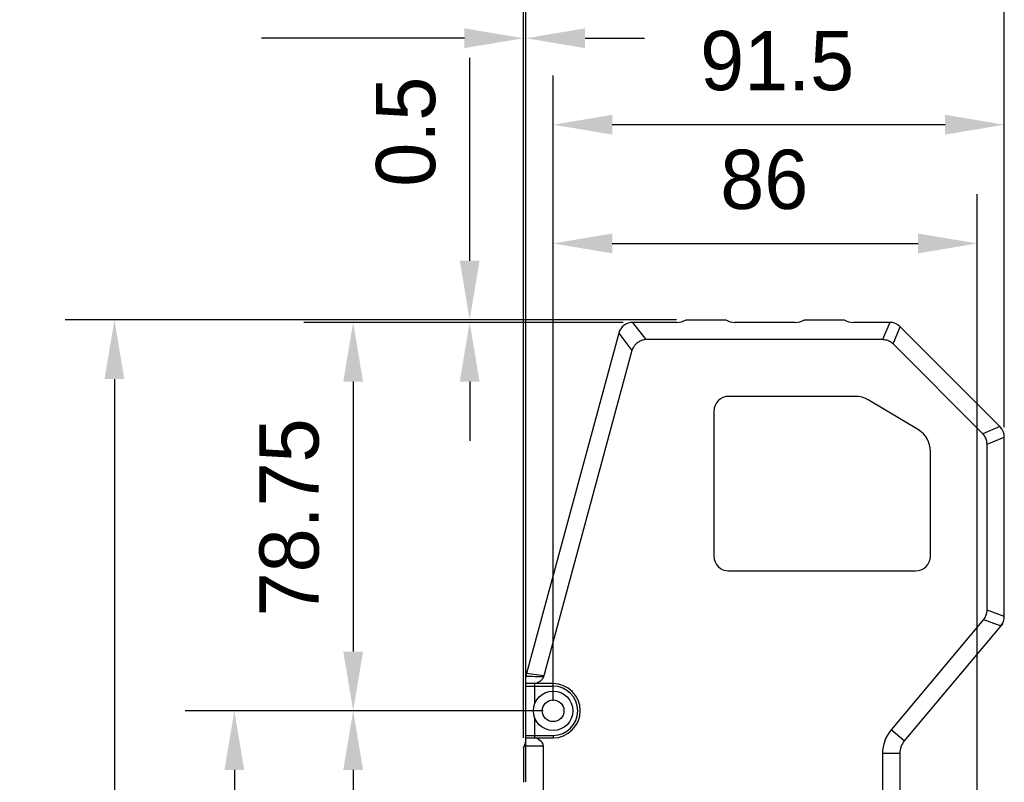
# Model space of a CAD drawing. Header units: millimetres. Extents: x 0 to 240, y 0 to 169.
# Tile 16 of 27: x 46 to 96, y 93 to 132. Entities that reach past the tile are written whole.
import ezdxf

# ---------------------------------------------------------------- set-up
doc = ezdxf.new("R2010")
doc.units = ezdxf.units.MM
doc.header["$LTSCALE"] = 32.67
doc.header["$PDMODE"] = 3
doc.header["$PDSIZE"] = 8
doc.layers.get('0').update_dxf_attribs({"linetype": 'CONTINUOUS'})
doc.layers.get('Defpoints').update_dxf_attribs({"linetype": 'CONTINUOUS'})
doc.layers.add('00_COMPONENTS', color=7, linetype='CONTINUOUS')
doc.layers.add('51__DRAFT_DIMS', color=7, linetype='CONTINUOUS')
doc.styles.get("Standard").update_dxf_attribs({"font": '兰亭黑 GBK.TTF'})
doc.dimstyles.new('DIMSTYLE_1', dxfattribs={"dimtxt": 3, "dimasz": 3, "dimexe": 2.5, "dimexo": 0.5, "dimgap": 0.75, "dimtad": 1, "dimlfac": 4, "dimdsep": 46, "dimtxsty": 'STANDARD', "dimblk": '_FILLED', "dimblk1": '_FILLED', "dimblk2": '_FILLED', "dimcen": 0.09, "dimclrt": 3, "dimazin": 2, "dimtp": 0.3, "dimtm": 0.3, "dimtfac": 1, "dimtofl": 0, "dimtmove": 0, "dimatfit": 3, "dimldrblk": '_FILLED', "dimfxl": 1, "dimtolj": 1, "dimarcsym": 0})
doc.dimstyles.new('DIMSTYLE_4', dxfattribs={"dimtxt": 3, "dimasz": 3, "dimexe": 2.5, "dimexo": 0.5, "dimgap": 0.75, "dimtad": 1, "dimlfac": 4, "dimdsep": 46, "dimtxsty": 'STANDARD', "dimblk": '_FILLED', "dimblk1": '_FILLED', "dimblk2": '_FILLED', "dimcen": 0.09, "dimclrt": 3, "dimazin": 2, "dimtp": 0.1, "dimtm": 0.1, "dimtfac": 1, "dimtofl": 0, "dimtmove": 0, "dimatfit": 3, "dimldrblk": '_FILLED', "dimfxl": 1, "dimtolj": 1, "dimarcsym": 0})
doc.dimstyles.new('DIMSTYLE_5', dxfattribs={"dimtxt": 3, "dimasz": 3, "dimexe": 2.5, "dimexo": 0.5, "dimgap": 0.75, "dimtad": 1, "dimlfac": 4, "dimdsep": 46, "dimtxsty": 'STANDARD', "dimblk": '_FILLED', "dimblk1": '_FILLED', "dimblk2": '_FILLED', "dimcen": 0.09, "dimclrt": 3, "dimazin": 2, "dimtp": 0.5, "dimtm": 0.5, "dimtfac": 1, "dimtofl": 0, "dimtmove": 0, "dimatfit": 3, "dimldrblk": '_FILLED', "dimfxl": 1, "dimtolj": 1, "dimarcsym": 0})

# ---------------------------------------------------------------- blocks, each defined once
blk = doc.blocks.new('_FILLED')
at = {"color": 0, "linetype": 'ByBlock'}
blk.add_solid([(0, 0), (-1, 0.167), (-1, -0.167)], dxfattribs=at)
blk = doc.blocks.new('*D14')
at = {"layer": '51__DRAFT_DIMS', "color": 0, "lineweight": -2}
for p, q in [((72.167, 96.646), (60.031, 96.646)), ((62.531, 93.646), (62.531, 74.646)), ((72.167, 71.646), (60.031, 71.646))]:
    blk.add_line(p, q, dxfattribs=at)
at = {"layer": 'Defpoints', "color": 0}
for p in [(72.667, 96.646), (62.531, 71.646), (72.667, 71.646)]:
    blk.add_point(p, dxfattribs=at)
at = {"layer": '51__DRAFT_DIMS', "color": 0, "linetype": 'ByBlock', "lineweight": -2, "xscale": 3, "yscale": 3, "zscale": 3}
for p, rotation in [((62.531, 96.646), 89.99999999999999), ((62.531, 71.646), 270)]:
    blk.add_blockref('_FILLED', p, dxfattribs=dict(at, rotation=rotation))
at = {"layer": '51__DRAFT_DIMS', "color": 3, "insert": (57.781, 84.257), "char_height": 3, "attachment_point": 2, "rotation": 90, "line_spacing_factor": 0.9}
blk.add_mtext('\\A1;100', dxfattribs=at)
blk = doc.blocks.new('*D15')
at = {"layer": '51__DRAFT_DIMS', "color": 0, "lineweight": -2}
for p, q in [((76.215, 116.333), (60.031, 116.333)), ((62.531, 113.333), (62.531, 99.646)), ((72.167, 96.646), (60.031, 96.646))]:
    blk.add_line(p, q, dxfattribs=at)
at = {"layer": 'Defpoints', "color": 0}
for p in [(76.715, 116.333), (62.531, 96.646), (72.667, 96.646)]:
    blk.add_point(p, dxfattribs=at)
at = {"layer": '51__DRAFT_DIMS', "color": 0, "linetype": 'ByBlock', "lineweight": -2, "xscale": 3, "yscale": 3, "zscale": 3}
for p, rotation in [((62.531, 116.333), 90), ((62.531, 96.646), 270)]:
    blk.add_blockref('_FILLED', p, dxfattribs=dict(at, rotation=rotation))
at = {"layer": '51__DRAFT_DIMS', "color": 3, "insert": (57.781, 106.449), "char_height": 3, "attachment_point": 2, "rotation": 90, "line_spacing_factor": 0.9}
blk.add_mtext('\\A1;78.75', dxfattribs=at)
blk = doc.blocks.new('*D16')
at = {"layer": '51__DRAFT_DIMS', "color": 0, "lineweight": -2}
for p, q in [((68.437, 119.458), (68.437, 129.738)), ((78.917, 116.458), (65.937, 116.458)), ((76.215, 116.333), (65.937, 116.333)), ((68.437, 113.333), (68.437, 110.333))]:
    blk.add_line(p, q, dxfattribs=at)
at = {"layer": 'Defpoints', "color": 0}
for p in [(68.437, 116.333), (76.715, 116.333), (79.417, 116.458)]:
    blk.add_point(p, dxfattribs=at)
at = {"layer": '51__DRAFT_DIMS', "color": 0, "linetype": 'ByBlock', "lineweight": -2, "xscale": 3, "yscale": 3, "zscale": 3}
for p, rotation in [((68.437, 116.458), 270), ((68.437, 116.333), 90)]:
    blk.add_blockref('_FILLED', p, dxfattribs=dict(at, rotation=rotation))
at = {"layer": '51__DRAFT_DIMS', "color": 3, "insert": (63.687, 123.208), "char_height": 3, "attachment_point": 1, "rotation": 90, "line_spacing_factor": 0.9}
blk.add_mtext('\\A1;0.5', dxfattribs=at)
blk = doc.blocks.new('*D17')
at = {"layer": '51__DRAFT_DIMS', "color": 0, "lineweight": -2}
for p, q in [((72.167, 96.646), (54.007, 96.646)), ((56.507, 93.646), (56.507, 61.028)), ((93.667, 58.028), (54.007, 58.028))]:
    blk.add_line(p, q, dxfattribs=at)
at = {"layer": 'Defpoints', "color": 0}
for p in [(72.667, 96.646), (56.507, 58.028), (94.167, 58.028)]:
    blk.add_point(p, dxfattribs=at)
at = {"layer": '51__DRAFT_DIMS', "color": 0, "linetype": 'ByBlock', "lineweight": -2, "xscale": 3, "yscale": 3, "zscale": 3}
for p, rotation in [((56.507, 96.646), 89.99999999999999), ((56.507, 58.028), 270)]:
    blk.add_blockref('_FILLED', p, dxfattribs=dict(at, rotation=rotation))
at = {"layer": '51__DRAFT_DIMS', "color": 3, "insert": (51.757, 77.422), "char_height": 3, "attachment_point": 2, "rotation": 90, "line_spacing_factor": 0.9}
blk.add_mtext('\\A1;154.47', dxfattribs=at)
blk = doc.blocks.new('*D18')
at = {"layer": '51__DRAFT_DIMS', "color": 0, "lineweight": -2}
for p, q in [((72.667, 97.146), (72.667, 128.852)), ((95.542, 111.023), (95.542, 128.852)), ((92.542, 126.352), (75.667, 126.352))]:
    blk.add_line(p, q, dxfattribs=at)
at = {"layer": 'Defpoints', "color": 0}
for p in [(72.667, 126.352), (95.542, 110.523), (72.667, 96.646)]:
    blk.add_point(p, dxfattribs=at)
at = {"layer": '51__DRAFT_DIMS', "color": 0, "linetype": 'ByBlock', "lineweight": -2, "xscale": 3, "yscale": 3, "zscale": 3, "rotation": 180}
blk.add_blockref('_FILLED', (72.667, 126.352), dxfattribs=at)
at = {"layer": '51__DRAFT_DIMS', "color": 0, "linetype": 'ByBlock', "lineweight": -2, "xscale": 3, "yscale": 3, "zscale": 3}
blk.add_blockref('_FILLED', (95.542, 126.352), dxfattribs=at)
at = {"layer": '51__DRAFT_DIMS', "color": 3, "insert": (84.025, 131.102), "char_height": 3, "attachment_point": 2, "line_spacing_factor": 0.9}
blk.add_mtext('\\A1;91.5', dxfattribs=at)
blk = doc.blocks.new('*D19')
at = {"layer": '51__DRAFT_DIMS', "color": 0, "lineweight": -2}
for p, q in [((72.667, 97.146), (72.667, 122.833)), ((94.167, 58.528), (94.167, 122.833)), ((75.667, 120.333), (91.167, 120.333))]:
    blk.add_line(p, q, dxfattribs=at)
at = {"layer": 'Defpoints', "color": 0}
for p in [(94.167, 120.333), (72.667, 96.646), (94.167, 58.028)]:
    blk.add_point(p, dxfattribs=at)
at = {"layer": '51__DRAFT_DIMS', "color": 0, "linetype": 'ByBlock', "lineweight": -2, "xscale": 3, "yscale": 3, "zscale": 3, "rotation": 180}
blk.add_blockref('_FILLED', (72.667, 120.333), dxfattribs=at)
at = {"layer": '51__DRAFT_DIMS', "color": 0, "linetype": 'ByBlock', "lineweight": -2, "xscale": 3, "yscale": 3, "zscale": 3}
blk.add_blockref('_FILLED', (94.167, 120.333), dxfattribs=at)
at = {"layer": '51__DRAFT_DIMS', "color": 3, "insert": (83.373, 125.083), "char_height": 3, "attachment_point": 2, "line_spacing_factor": 0.9}
blk.add_mtext('\\A1;86', dxfattribs=at)
blk = doc.blocks.new('*D20')
at = {"layer": '51__DRAFT_DIMS', "color": 0, "lineweight": -2}
for p, q in [((71.167, 95.271), (71.167, 136.609)), ((95.542, 111.023), (95.542, 136.609)), ((74.167, 134.109), (92.542, 134.109))]:
    blk.add_line(p, q, dxfattribs=at)
at = {"layer": 'Defpoints', "color": 0}
for p in [(95.542, 134.109), (95.542, 110.523), (71.167, 94.771)]:
    blk.add_point(p, dxfattribs=at)
at = {"layer": '51__DRAFT_DIMS', "color": 0, "linetype": 'ByBlock', "lineweight": -2, "xscale": 3, "yscale": 3, "zscale": 3, "rotation": 180}
blk.add_blockref('_FILLED', (71.167, 134.109), dxfattribs=at)
at = {"layer": '51__DRAFT_DIMS', "color": 0, "linetype": 'ByBlock', "lineweight": -2, "xscale": 3, "yscale": 3, "zscale": 3}
blk.add_blockref('_FILLED', (95.542, 134.109), dxfattribs=at)
at = {"layer": '51__DRAFT_DIMS', "color": 3, "insert": (83.275, 138.859), "char_height": 3, "attachment_point": 2, "line_spacing_factor": 0.9}
blk.add_mtext('\\A1;97.5', dxfattribs=at)
blk = doc.blocks.new('*D21')
at = {"layer": '51__DRAFT_DIMS', "color": 0, "lineweight": -2}
for p, q in [((71.167, 95.271), (71.167, 133.234)), ((71.292, 93.037), (71.292, 133.234)), ((68.167, 130.734), (57.886, 130.734)), ((74.292, 130.734), (77.292, 130.734))]:
    blk.add_line(p, q, dxfattribs=at)
at = {"layer": 'Defpoints', "color": 0}
for p in [(71.292, 130.734), (71.167, 94.771), (71.292, 92.537)]:
    blk.add_point(p, dxfattribs=at)
at = {"layer": '51__DRAFT_DIMS', "color": 0, "linetype": 'ByBlock', "lineweight": -2, "xscale": 3, "yscale": 3, "zscale": 3}
blk.add_blockref('_FILLED', (71.167, 130.734), dxfattribs=at)
at = {"layer": '51__DRAFT_DIMS', "color": 0, "linetype": 'ByBlock', "lineweight": -2, "xscale": 3, "yscale": 3, "zscale": 3, "rotation": 180}
blk.add_blockref('_FILLED', (71.292, 130.734), dxfattribs=at)
at = {"layer": '51__DRAFT_DIMS', "color": 3, "insert": (64.417, 135.484), "char_height": 3, "attachment_point": 3, "line_spacing_factor": 0.9}
blk.add_mtext('\\A1;0.5', dxfattribs=at)
blk = doc.blocks.new('*D22')
at = {"layer": '51__DRAFT_DIMS', "color": 0, "lineweight": -2}
for p, q in [((78.917, 116.458), (47.928, 116.458)), ((50.428, 113.458), (50.428, 54.958)), ((76.215, 51.958), (47.928, 51.958))]:
    blk.add_line(p, q, dxfattribs=at)
at = {"layer": 'Defpoints', "color": 0}
for p in [(79.417, 116.458), (50.428, 51.958), (76.715, 51.958)]:
    blk.add_point(p, dxfattribs=at)
at = {"layer": '51__DRAFT_DIMS', "color": 0, "linetype": 'ByBlock', "lineweight": -2, "xscale": 3, "yscale": 3, "zscale": 3}
for p, rotation in [((50.428, 116.458), 90), ((50.428, 51.958), 270)]:
    blk.add_blockref('_FILLED', p, dxfattribs=dict(at, rotation=rotation))
at = {"layer": '51__DRAFT_DIMS', "color": 3, "insert": (45.678, 84.161), "char_height": 3, "attachment_point": 2, "rotation": 90, "line_spacing_factor": 0.9}
blk.add_mtext('\\A1;258', dxfattribs=at)

msp = doc.modelspace()

# ---------------------------------------------------------------- linework, layer by layer
at = {"layer": '00_COMPONENTS', "color": 4}
for p, q in [((77.3847, 115.4583), (76.7153, 116.3333)), ((89.7309, 116.3333), (89.3685, 115.4583)), ((89.8988, 115.2386), (90.2613, 116.1136)), ((75.9915, 115.7795), (76.6608, 114.9045)), ((95.3219, 111.0529), (94.4469, 110.6905)), ((94.6666, 110.1602), (95.5416, 110.5226)), ((95.5416, 101.4319), (94.6666, 101.7504)), ((94.4911, 101.2683), (95.3661, 100.9498)), ((72.1927, 98.4252), (71.3177, 98.5417)), ((72.6666, 97.8958), (72.6666, 98.0208)), ((72.6666, 95.3958), (72.6666, 95.2708)), ((90.4726, 95.1179), (89.8023, 95.6803)), ((71.2147, 94.8703), (72.1666, 94.8703)), ((90.2386, 94.4751), (89.3636, 94.4751))]:
    msp.add_line(p, q, dxfattribs=at)
at = {"layer": '00_COMPONENTS', "color": 7}
for p, q in [((78.9325, 116.3333), (76.7153, 116.3333)), ((79.4166, 116.4583), (81.4166, 116.4583)), ((84.9325, 116.3333), (81.9007, 116.3333)), ((85.4166, 116.4583), (87.4166, 116.4583)), ((89.7309, 116.3333), (87.9007, 116.3333)), ((95.3219, 111.0529), (90.2613, 116.1136)), ((75.9915, 115.7795), (71.3177, 98.5417)), ((89.3685, 115.4583), (77.3847, 115.4583)), ((76.6608, 114.9045), (72.1927, 98.4252)), ((94.4469, 110.6905), (89.8988, 115.2386)), ((88.0036, 112.5833), (81.5666, 112.5833)), ((91.1854, 110.8797), (88.6474, 112.4047)), ((80.8166, 111.8333), (80.8166, 104.4833)), ((95.5416, 101.4319), (95.5416, 110.5226)), ((94.6666, 101.7504), (94.6666, 110.1602)), ((91.7916, 104.4833), (91.7916, 109.8083)), ((81.5666, 103.7333), (91.0416, 103.7333)), ((94.4911, 101.2683), (89.8023, 95.6803)), ((95.3661, 100.9498), (90.4726, 95.1179)), ((95.4682, 101.0714), (95.3686, 100.9527)), ((95.4682, 101.0714), (95.4552, 101.0824)), ((71.2916, 95.2549), (71.2916, 98.3454)), ((71.7623, 98.0208), (71.2916, 98.0208)), ((71.2916, 97.8958), (72.6666, 97.8958)), ((71.7291, 97.8958), (71.7623, 98.0208)), ((71.7291, 97.8958), (71.7291, 96.9938)), ((72.6666, 98.0208), (71.7623, 98.0208)), ((71.7291, 96.2978), (71.7291, 95.3958)), ((71.2916, 95.3958), (72.6666, 95.3958)), ((71.7623, 95.2708), (71.7291, 95.3958)), ((71.2916, 95.2708), (72.6666, 95.2708)), ((72.1666, 94.8703), (72.1666, 73.4212)), ((71.1666, 94.7708), (71.1666, 93.0208)), ((89.3636, 94.4751), (89.3636, 73.8165)), ((90.2386, 94.4751), (90.2386, 73.8165))]:
    msp.add_line(p, q, dxfattribs=at)
for radius in [1, 0.55]:
    msp.add_circle((72.6666, 96.6458), radius, dxfattribs=at)
for centre, radius, start, end in [((76.7153, 115.5833), 0.75, 90, 164.83), ((78.9325, 117.3333), 1, 270, 298.95502), ((81.9007, 117.3333), 1, 241.04498, 270), ((84.9325, 117.3333), 1, 270, 298.95502), ((87.9007, 117.3333), 1, 241.04498, 270), ((89.7309, 115.5833), 0.75, 45, 90), ((81.5666, 111.8333), 0.75, 90, 180), ((88.0036, 111.3333), 1.25, 59, 90), ((90.5416, 109.8083), 1.25, 0, 59), ((94.7916, 110.5226), 0.75, 0, 45), ((81.5666, 104.4833), 0.75, 180, 270), ((91.0416, 104.4833), 0.75, 270, 0), ((94.7916, 101.4319), 0.75, 320, 0), ((72.0416, 98.3454), 0.75, 164.83, 180), ((72.9151, 98.2294), 0.7484, 164.83239, 168.4574), ((72.6666, 96.6458), 1.375, 270, 90), ((72.6666, 96.6458), 1.25, 270, 90), ((91.2386, 94.4751), 1.875, 140, 180), ((70.2916, 95.2549), 1, 331.04498, 0), ((91.2386, 94.4751), 1, 140, 180)]:
    msp.add_arc(centre, radius, start, end, dxfattribs=at)
at = {"layer": '00_COMPONENTS', "color": 4}
msp.add_arc((76.9817, 291.1958), 192.8764, 268.310129, 268.574004, dxfattribs=at)
at = {"layer": '00_COMPONENTS', "color": 7}
msp.add_ellipse((71.1588, 94.8703), major_axis=(1.0078, 0), ratio=0.4961389, start_param=0, end_param=0.9287723, dxfattribs=at)
for points, knots in [([(77.3847, 115.4583), (77.3444, 115.4583), (77.2636, 115.4491), (77.1282, 115.4076), (76.9845, 115.3315), (76.8432, 115.216), (76.7282, 115.0742), (76.6766, 114.9628), (76.6608, 114.9045)], [0, 0, 0, 0, 0.125041, 0.250154, 0.4376452, 0.6253397, 0.8127783, 1, 1, 1, 1]), ([(89.8988, 115.2386), (89.8642, 115.2732), (89.7967, 115.3271), (89.6893, 115.3866), (89.5524, 115.4398), (89.4417, 115.4583), (89.3685, 115.4583)], [0, 0, 0, 0, 0.2500913, 0.4378396, 0.6256015, 1, 1, 1, 1]), ([(94.6666, 110.1602), (94.6666, 110.2091), (94.657, 110.295), (94.6231, 110.413), (94.5639, 110.5474), (94.4987, 110.6387), (94.4469, 110.6905)], [0, 0, 0, 0, 0.2500913, 0.4378396, 0.6256015, 1, 1, 1, 1]), ([(94.4911, 101.2683), (94.5191, 101.3016), (94.581, 101.3919), (94.6477, 101.5543), (94.6666, 101.6852), (94.6666, 101.7504)], [0, 0, 0, 0, 0.2502581, 0.6251995, 1, 1, 1, 1]), ([(72.1818, 98.3791), (72.177, 98.3557), (72.1607, 98.3101), (72.1216, 98.2496), (72.0728, 98.1967), (71.9989, 98.1356), (71.8957, 98.0741), (71.8073, 98.037), (71.7623, 98.0208)], [0, 0, 0, 0, 0.1248168, 0.249763, 0.3747952, 0.4998736, 0.7498646, 1, 1, 1, 1])]:
    msp.add_open_spline(points, degree=3, knots=knots, dxfattribs=at)

# ---------------------------------------------------------------- dimensions: what is measured, and where the dimension line sits
at = {"layer": '51__DRAFT_DIMS', "color": 4}
for base, p1, p2, dimstyle, picture, middle in [((95.5416, 134.1086), (71.1666, 94.7708), (95.5416, 110.5226), 'DIMSTYLE_1', '*D20', (83.275, 134.1086)), ((71.2916, 130.7336), (71.1666, 94.7708), (71.2916, 92.5366), 'DIMSTYLE_4', '*D21', (61.5265, 130.7336)), ((94.1666, 120.3327), (72.6666, 96.6458), (94.1666, 58.0278), 'DIMSTYLE_1', '*D19', (83.3726, 120.3327))]:
    dim = msp.add_linear_dim(base=base, p1=p1, p2=p2, dimstyle=dimstyle, dxfattribs=at)
    dim.commit()
    dim.dimension.update_dxf_attribs({"geometry": picture, "text_midpoint": middle, "dimtype": 160})
for base, p1, p2, angle, dimstyle, picture, middle in [((72.6666, 126.3524), (95.5416, 110.5226), (72.6666, 96.6458), 180, 'DIMSTYLE_1', '*D18', (84.025, 126.3524)), ((68.4366, 116.3333), (79.4166, 116.4583), (76.7153, 116.3333), 270, 'DIMSTYLE_4', '*D16', (68.4366, 126.0983)), ((50.4278, 51.9583), (79.4166, 116.4583), (76.7153, 51.9583), 270, 'DIMSTYLE_5', '*D22', (50.4278, 84.1614)), ((62.531, 96.6458), (76.7153, 116.3333), (72.6666, 96.6458), 270, 'DIMSTYLE_1', '*D15', (62.531, 106.4485)), ((56.5071, 58.0278), (72.6666, 96.6458), (94.1666, 58.0278), 270, 'DIMSTYLE_5', '*D17', (56.5071, 77.4218)), ((62.531, 71.6458), (72.6666, 96.6458), (72.6666, 71.6458), 270, 'DIMSTYLE_1', '*D14', (62.531, 84.2571))]:
    dim = msp.add_linear_dim(base=base, p1=p1, p2=p2, angle=angle, dimstyle=dimstyle, dxfattribs=at)
    dim.commit()
    dim.dimension.update_dxf_attribs({"geometry": picture, "text_midpoint": middle, "dimtype": 160})

doc.saveas('drawing.dxf')
